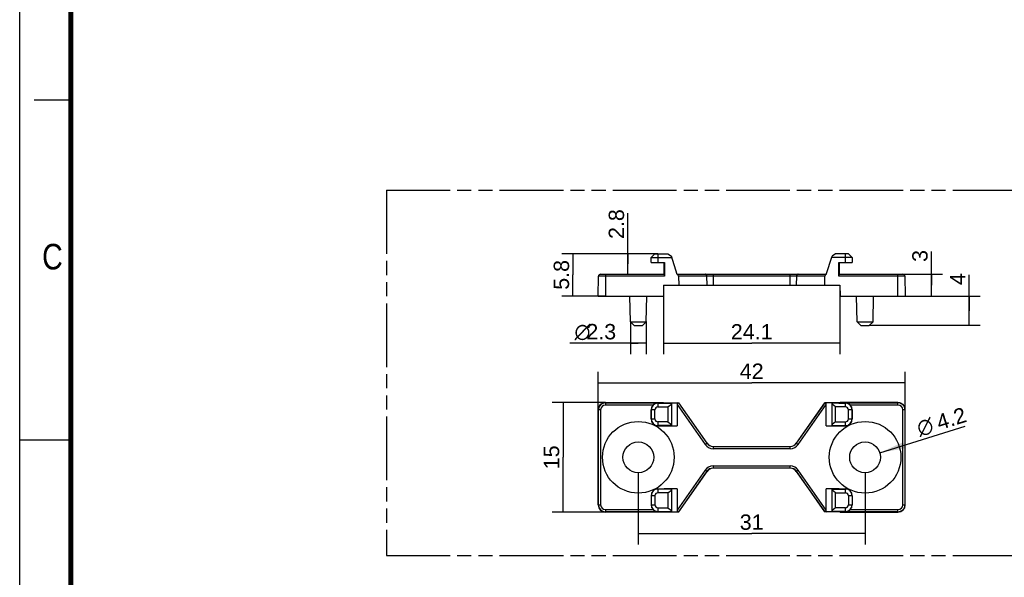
# Model space of a CAD drawing. Header units: millimetres. Extents: x 0 to 210, y 0 to 297.
# Tile 2 of 4: x 0 to 135, y 130 to 206. Entities that reach past the tile are written whole.
import ezdxf
from ezdxf.enums import TextEntityAlignment as Align

# ---------------------------------------------------------------- set-up
doc = ezdxf.new("R2010")
doc.units = ezdxf.units.MM
doc.header["$LTSCALE"] = 19.36
doc.linetypes.add('PHANTOM', pattern=[0.8, 0.45, -0.05, 0.1, -0.05, 0.1, -0.05])
doc.layers.get('0').update_dxf_attribs({"linetype": 'CONTINUOUS'})
doc.layers.add('DEFAULT_3', color=7, linetype='PHANTOM')
doc.layers.add('Z_DIM_2D', color=7, linetype='CONTINUOUS')
doc.styles.add('TEXTSTYLE_2', font='txt', dxfattribs={"width": 0.75})
doc.styles.add('TEXTSTYLE_3', font='helveticaneueltw1g-ltcn.otf')
doc.styles.add('TEXTSTYLE_4', font='gdt', dxfattribs={"width": 0.7})
doc.dimstyles.new('DIMSTYLE_1', dxfattribs={"dimtxt": 2.1, "dimasz": 3.5, "dimexe": 1.5, "dimexo": 0, "dimgap": 0.525, "dimtad": 1, "dimdec": 3, "dimdsep": 46, "dimtxsty": 'TEXTSTYLE_3', "dimblk": '_FILLED', "dimblk1": '_FILLED', "dimblk2": '_FILLED', "dimcen": 0.09, "dimclrt": 5, "dimadec": 0, "dimazin": 0, "dimtp": 0.3, "dimtm": 0.3, "dimtfac": 1, "dimtdec": 3, "dimtofl": 0, "dimtmove": 0, "dimatfit": 3, "dimldrblk": '_FILLED', "dimfxl": 0, "dimtolj": 1, "dimarcsym": 0})
doc.dimstyles.new('DIMSTYLE_2', dxfattribs={"dimtxt": 2.1, "dimasz": 3.5, "dimexe": 1.5, "dimexo": 0, "dimgap": 0.525, "dimtad": 1, "dimdec": 3, "dimdsep": 46, "dimtxsty": 'TEXTSTYLE_3', "dimblk": '_FILLED', "dimblk1": '_FILLED', "dimblk2": '_FILLED', "dimcen": 0.09, "dimclrt": 5, "dimadec": 0, "dimazin": 0, "dimtp": 0.2, "dimtm": 0.2, "dimtfac": 1, "dimtdec": 3, "dimtofl": 0, "dimtmove": 0, "dimatfit": 3, "dimldrblk": '_FILLED', "dimfxl": 0, "dimtolj": 1, "dimarcsym": 0})
doc.dimstyles.new('DIMSTYLE_3', dxfattribs={"dimtxt": 2.1, "dimasz": 3.5, "dimexe": 1.5, "dimexo": 0, "dimgap": 0.525, "dimtad": 1, "dimdec": 3, "dimdsep": 46, "dimtxsty": 'TEXTSTYLE_3', "dimblk": '_FILLED', "dimblk1": '_FILLED', "dimblk2": '_FILLED', "dimcen": 0.09, "dimclrt": 5, "dimadec": 0, "dimazin": 0, "dimtp": 0.1, "dimtm": 0.1, "dimtfac": 1, "dimtdec": 3, "dimtofl": 0, "dimtmove": 0, "dimatfit": 3, "dimldrblk": '_FILLED', "dimfxl": 0, "dimtolj": 1, "dimarcsym": 0})
doc.dimstyles.new('DIMSTYLE_4', dxfattribs={"dimtxt": 2.1, "dimasz": 3.5, "dimexe": 1.5, "dimexo": 0, "dimtad": 1, "dimdec": 1, "dimdsep": 46, "dimtxsty": 'TEXTSTYLE_3', "dimblk": '_FILLED', "dimblk1": '_FILLED', "dimblk2": '_FILLED', "dimcen": 0.09, "dimclrt": 5, "dimadec": 0, "dimazin": 0, "dimtp": 0.1, "dimtm": 0.1, "dimtfac": 1, "dimtdec": 1, "dimtmove": 0, "dimatfit": 2, "dimldrblk": '_FILLED', "dimfxl": 0, "dimtolj": 1, "dimarcsym": 0})

# ---------------------------------------------------------------- blocks, each defined once
blk = doc.blocks.new('*D2')
at = {"layer": 'Z_DIM_2D', "color": 2, "linetype": 'Continuous'}
for p, q in [((84.58, 144.03), (84.58, 134.19)), ((115.58, 144.03), (115.58, 134.19)), ((84.58, 135.69), (100.08, 135.69)), ((115.58, 135.69), (100.08, 135.69))]:
    blk.add_line(p, q, dxfattribs=at)
at = {"layer": 'Z_DIM_2D', "color": 5, "linetype": 'Continuous', "style": 'TEXTSTYLE_3'}
blk.add_text('31', height=2.1, dxfattribs=at).set_placement((100.08, 136.21), align=Align.CENTER)
blk = doc.blocks.new('_FILLED')
at = {"color": 0, "linetype": 'ByBlock'}
blk.add_solid([(0, 0), (-1, 0.125), (-1, -0.125)], dxfattribs=at)
blk = doc.blocks.new('_NONE')
blk = doc.blocks.new('*D3')
at = {"layer": 'Z_DIM_2D', "color": 2, "linetype": 'Continuous'}
for p, q in [((79.08, 152.63), (79.08, 157.84)), ((121.08, 152.63), (121.08, 157.84)), ((79.08, 156.34), (100.08, 156.34)), ((121.08, 156.34), (100.08, 156.34))]:
    blk.add_line(p, q, dxfattribs=at)
at = {"layer": 'Z_DIM_2D', "color": 5, "linetype": 'Continuous', "style": 'TEXTSTYLE_3'}
blk.add_text('42', height=2.1, dxfattribs=at).set_placement((100.08, 156.86), align=Align.CENTER)
blk = doc.blocks.new('*D4')
at = {"layer": 'Z_DIM_2D', "color": 2, "linetype": 'Continuous'}
for p, q in [((80.08, 153.63), (72.79, 153.63)), ((74.29, 153.63), (74.29, 146.13)), ((74.29, 138.63), (74.29, 146.13)), ((80.08, 138.63), (72.79, 138.63))]:
    blk.add_line(p, q, dxfattribs=at)
at = {"layer": 'Z_DIM_2D', "color": 5, "linetype": 'Continuous', "style": 'TEXTSTYLE_3'}
blk.add_text('15', height=2.1, rotation=90, dxfattribs=at).set_placement((73.76, 146.13), align=Align.CENTER)
blk = doc.blocks.new('*D5')
at = {"layer": 'Z_DIM_2D', "color": 2, "linetype": 'Continuous'}
for p, q in [((88.03, 169.69), (88.03, 160.23)), ((112.13, 169.69), (112.13, 160.23)), ((88.03, 161.73), (100.08, 161.73)), ((112.13, 161.73), (100.08, 161.73))]:
    blk.add_line(p, q, dxfattribs=at)
at = {"layer": 'Z_DIM_2D', "color": 5, "linetype": 'Continuous', "style": 'TEXTSTYLE_3'}
blk.add_text('24.1', height=2.1, dxfattribs=at).set_placement((100.08, 162.25), align=Align.CENTER)
blk = doc.blocks.new('*D6')
at = {"layer": 'Z_DIM_2D', "color": 2, "linetype": 'Continuous'}
for p, q in [((129.83, 166.19), (129.83, 171.1)), ((120.08, 168.19), (131.33, 168.19)), ((129.83, 168.19), (129.83, 166.19)), ((129.83, 164.19), (129.83, 166.19)), ((116.16, 164.19), (131.33, 164.19))]:
    blk.add_line(p, q, dxfattribs=at)
at = {"layer": 'Z_DIM_2D', "color": 5, "linetype": 'Continuous', "style": 'TEXTSTYLE_3'}
blk.add_text('4', height=2.1, rotation=90, dxfattribs=at).set_placement((129.3, 169.69))
blk = doc.blocks.new('*D7')
at = {"layer": 'Z_DIM_2D', "color": 2, "linetype": 'Continuous'}
for p, q in [((124.65, 169.69), (124.65, 174.27)), ((120.08, 171.19), (126.15, 171.19)), ((124.65, 171.19), (124.65, 169.69)), ((124.65, 168.19), (124.65, 169.69)), ((120.08, 168.19), (126.15, 168.19))]:
    blk.add_line(p, q, dxfattribs=at)
at = {"layer": 'Z_DIM_2D', "color": 5, "linetype": 'Continuous', "style": 'TEXTSTYLE_3'}
blk.add_text('3', height=2.1, rotation=90, dxfattribs=at).set_placement((124.13, 172.86))
blk = doc.blocks.new('*D8')
at = {"layer": 'Z_DIM_2D', "color": 2, "linetype": 'Continuous'}
for p, q in [((83.16, 172.59), (83.16, 179.53)), ((87.25, 173.99), (81.66, 173.99)), ((83.16, 173.99), (83.16, 172.59)), ((83.16, 171.19), (83.16, 172.59))]:
    blk.add_line(p, q, dxfattribs=at)
at = {"layer": 'Z_DIM_2D', "color": 5, "linetype": 'Continuous', "style": 'TEXTSTYLE_3'}
blk.add_text('2.8', height=2.1, rotation=90, dxfattribs=at).set_placement((82.63, 176))
blk = doc.blocks.new('*D9')
at = {"layer": 'Z_DIM_2D', "color": 2, "linetype": 'Continuous'}
for p, q in [((87.25, 173.99), (74.13, 173.99)), ((75.63, 173.99), (75.63, 171.09)), ((75.63, 168.19), (75.63, 171.09)), ((80.08, 168.19), (74.13, 168.19))]:
    blk.add_line(p, q, dxfattribs=at)
at = {"layer": 'Z_DIM_2D', "color": 5, "linetype": 'Continuous', "style": 'TEXTSTYLE_3'}
blk.add_text('5.8', height=2.1, rotation=90, dxfattribs=at).set_placement((75.11, 171.09), align=Align.CENTER)
blk = doc.blocks.new('*D10')
at = {"layer": 'Z_DIM_2D', "color": 2, "linetype": 'Continuous'}
for p, q in [((83.49, 164.69), (83.49, 162.27)), ((85.67, 164.69), (85.67, 162.27)), ((84.58, 161.74), (75.23, 161.74)), ((83.49, 162.27), (83.49, 160.24)), ((83.49, 161.74), (84.58, 161.74)), ((85.67, 161.74), (84.58, 161.74)), ((85.67, 162.27), (85.67, 160.24))]:
    blk.add_line(p, q, dxfattribs=at)
at = {"layer": 'Z_DIM_2D', "color": 5, "linetype": 'Continuous'}
for s, style, p in [('2.3', 'TEXTSTYLE_3', (81.55, 162.27)), ('n', 'TEXTSTYLE_4', (78.03, 162.27))]:
    blk.add_text(s, height=2.1, dxfattribs=dict(at, style=style)).set_placement(p, align=Align.RIGHT)
blk = doc.blocks.new('*D11')
at = {"layer": 'Z_DIM_2D', "color": 2, "linetype": 'Continuous'}
blk.add_line((117.59, 146.75), (129.26, 150.38), dxfattribs=at)
at = {"layer": 'Z_DIM_2D', "color": 2, "linetype": 'Continuous', "xscale": 3.5, "yscale": 3.5, "zscale": 3.5, "rotation": 197.2617405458}
blk.add_blockref('_FILLED', (117.59, 146.75), dxfattribs=at)
at = {"layer": 'Z_DIM_2D', "color": 5, "linetype": 'Continuous'}
for s, style, p in [('4.2', 'TEXTSTYLE_3', (125.74, 149.83)), ('n', 'TEXTSTYLE_4', (123.06, 149))]:
    blk.add_text(s, height=2.1, rotation=17.2617, dxfattribs=dict(at, style=style)).set_placement(p)

msp = doc.modelspace()

# ---------------------------------------------------------------- linework, layer by layer
at = {"color": 2, "linetype": 'Continuous'}
for p, q in [((0, 0), (0, 297)), ((7, 195), (2, 195)), ((0, 148.5), (7, 148.5))]:
    msp.add_line(p, q, dxfattribs=at)
at = {"color": 7, "linetype": 'Continuous'}
for p, q in [((86.3436, 173.487), (86.8523, 173.987)), ((86.8523, 173.987), (88.6111, 173.987)), ((88.6111, 173.987), (89.0955, 173.6337)), ((111.5511, 173.987), (111.0667, 173.6337)), ((113.3099, 173.987), (111.5511, 173.987)), ((113.3099, 173.987), (113.8186, 173.487)), ((86.3314, 172.787), (86.3436, 173.487)), ((86.3314, 172.787), (88.1797, 172.787)), ((86.3436, 173.487), (89.1426, 173.487)), ((88.1253, 171.187), (88.1258, 172.787)), ((88.1797, 172.787), (88.1803, 170.8922)), ((89.8916, 171.1543), (89.0955, 173.6337)), ((110.2706, 171.1543), (111.0667, 173.6337)), ((113.8186, 173.487), (111.0196, 173.487)), ((111.9819, 170.8922), (111.9825, 172.787)), ((111.9825, 172.787), (113.8308, 172.787)), ((112.0364, 172.787), (112.0369, 171.187)), ((113.8186, 173.487), (113.8308, 172.787)), ((79.4283, 171.187), (88.175, 171.187)), ((89.8916, 171.187), (110.2706, 171.187)), ((111.9872, 171.187), (120.7339, 171.187)), ((79.0811, 168.187), (79.1283, 170.8922)), ((88.0311, 169.687), (88.0049, 168.187)), ((88.0311, 169.687), (112.1311, 169.687)), ((90.0885, 170.8922), (90.0994, 169.687)), ((110.0628, 169.687), (110.0737, 170.8922)), ((112.1311, 169.687), (112.1573, 168.187)), ((121.0339, 170.8922), (121.0811, 168.187)), ((79.0811, 168.187), (88.0049, 168.187)), ((83.4922, 164.6869), (83.4311, 168.187)), ((85.67, 164.6869), (85.7311, 168.187)), ((112.1573, 168.187), (121.0811, 168.187)), ((114.4922, 164.6869), (114.4311, 168.187)), ((116.67, 164.6869), (116.7311, 168.187)), ((83.4922, 164.6869), (84.0009, 164.187)), ((83.4922, 164.6869), (85.67, 164.6869)), ((85.67, 164.6869), (85.1613, 164.187)), ((114.4922, 164.6869), (116.67, 164.6869)), ((114.4922, 164.6869), (115.0009, 164.187)), ((116.67, 164.6869), (116.1613, 164.187)), ((84.0009, 164.187), (85.1613, 164.187)), ((115.0009, 164.187), (116.1613, 164.187)), ((80.0811, 153.629), (88.0049, 153.629)), ((87.2511, 153.5487), (88.18, 153.5487)), ((87.2511, 153.5364), (89.1426, 153.5364)), ((88.0311, 153.6028), (88.0049, 153.629)), ((88.0311, 153.6028), (90.0994, 153.6028)), ((88.1803, 153.5817), (88.1797, 153.5487)), ((89.0955, 153.3872), (89.1426, 153.5364)), ((89.8916, 153.5772), (89.1426, 153.5364)), ((90.0885, 153.5817), (90.0994, 153.6028)), ((93.9838, 148.0554), (90.0994, 153.6028)), ((110.0628, 153.6028), (106.1784, 148.0554)), ((112.1311, 153.6028), (110.0628, 153.6028)), ((110.0628, 153.6028), (110.0737, 153.5817)), ((111.0196, 153.5364), (110.2706, 153.5772)), ((112.9111, 153.5364), (111.0196, 153.5364)), ((111.0196, 153.5364), (111.0667, 153.3872)), ((111.9825, 153.5487), (111.9819, 153.5817)), ((111.9822, 153.5487), (112.9111, 153.5487)), ((112.1311, 153.6028), (112.1573, 153.629)), ((120.0811, 153.629), (112.1573, 153.629)), ((79.0811, 139.629), (79.0811, 152.629)), ((86.3314, 152.629), (86.3314, 151.379)), ((86.3436, 151.379), (86.3436, 152.629)), ((86.8523, 151.379), (86.8523, 152.629)), ((87.2511, 153.0277), (88.6111, 153.0277)), ((88.6111, 153.0277), (89.0955, 153.3872)), ((88.6111, 153.0277), (88.6111, 150.9802)), ((89.0955, 153.3872), (89.0955, 150.6207)), ((89.8811, 153.355), (89.8811, 150.4313)), ((110.2811, 150.4313), (110.2811, 153.355)), ((111.0667, 150.6207), (111.0667, 153.3872)), ((111.5511, 153.0277), (111.0667, 153.3872)), ((112.9111, 153.0277), (111.5511, 153.0277)), ((111.5511, 150.9802), (111.5511, 153.0277)), ((113.3099, 151.379), (113.3099, 152.629)), ((113.8186, 151.379), (113.8186, 152.629)), ((113.8308, 152.629), (113.8308, 151.379)), ((121.0811, 139.629), (121.0811, 152.629)), ((88.6111, 150.9802), (87.2511, 150.9802)), ((88.6111, 150.9802), (89.0955, 150.6207)), ((111.5511, 150.9802), (111.0667, 150.6207)), ((111.5511, 150.9802), (112.9111, 150.9802)), ((89.1426, 150.4715), (87.2511, 150.4715)), ((87.2511, 150.4593), (88.1258, 150.4593)), ((88.1258, 150.4593), (88.1253, 150.4313)), ((88.1253, 150.4313), (89.8811, 150.4313)), ((89.1426, 150.4715), (89.0955, 150.6207)), ((89.1426, 150.4715), (89.8811, 150.4313)), ((110.2811, 150.4313), (111.0196, 150.4715)), ((110.2811, 150.4313), (112.0369, 150.4313)), ((111.0667, 150.6207), (111.0196, 150.4715)), ((111.0196, 150.4715), (112.9111, 150.4715)), ((112.0364, 150.4593), (112.9111, 150.4593)), ((112.0369, 150.4313), (112.0364, 150.4593)), ((94.8029, 147.629), (105.3593, 147.629)), ((90.0994, 138.6551), (93.9838, 144.2025)), ((105.3593, 144.629), (94.8029, 144.629)), ((106.1784, 144.2025), (110.0628, 138.6551)), ((87.2511, 141.7987), (88.1255, 141.7987)), ((89.1426, 141.7864), (87.2511, 141.7864)), ((88.1253, 141.8266), (88.1258, 141.7987)), ((89.8811, 141.8266), (88.1253, 141.8266)), ((88.6111, 141.2777), (89.0955, 141.6372)), ((89.0955, 141.6372), (89.1426, 141.7864)), ((89.0955, 141.6372), (89.0955, 138.8707)), ((89.8811, 141.8266), (89.1426, 141.7864)), ((89.8811, 141.8266), (89.8811, 138.903)), ((112.0369, 141.8266), (110.2811, 141.8266)), ((111.0196, 141.7864), (110.2811, 141.8266)), ((110.2811, 138.903), (110.2811, 141.8266)), ((111.0196, 141.7864), (112.9111, 141.7864)), ((111.0196, 141.7864), (111.0667, 141.6372)), ((111.5511, 141.2777), (111.0667, 141.6372)), ((111.0667, 138.8707), (111.0667, 141.6372)), ((112.0364, 141.7987), (112.0369, 141.8266)), ((112.0367, 141.7987), (112.9111, 141.7987)), ((86.3314, 140.879), (86.3314, 139.629)), ((86.3436, 140.879), (86.3436, 139.629)), ((86.8523, 140.879), (86.8523, 139.629)), ((88.6111, 141.2777), (87.2511, 141.2777)), ((88.6111, 141.2777), (88.6111, 139.2302)), ((111.5511, 141.2777), (112.9111, 141.2777)), ((111.5511, 139.2302), (111.5511, 141.2777)), ((113.3099, 140.879), (113.3099, 139.629)), ((113.8186, 140.879), (113.8186, 139.629)), ((113.8308, 140.879), (113.8308, 139.629)), ((87.2511, 139.2302), (88.6111, 139.2302)), ((87.2511, 138.7215), (89.1426, 138.7215)), ((87.2511, 138.7093), (88.1797, 138.7093)), ((88.1797, 138.7093), (88.1803, 138.6762)), ((88.6111, 139.2302), (89.0955, 138.8707)), ((89.1426, 138.7215), (89.0955, 138.8707)), ((89.1426, 138.7215), (89.8916, 138.6808)), ((90.0885, 138.6762), (90.0994, 138.6551)), ((110.0628, 138.6551), (110.0737, 138.6762)), ((110.2706, 138.6808), (111.0196, 138.7215)), ((111.0667, 138.8707), (111.0196, 138.7215)), ((112.9111, 138.7215), (111.0196, 138.7215)), ((111.5511, 139.2302), (111.0667, 138.8707)), ((112.9111, 139.2302), (111.5511, 139.2302)), ((111.9819, 138.6762), (111.9825, 138.7093)), ((111.9825, 138.7093), (112.9111, 138.7093)), ((88.0049, 138.629), (80.0811, 138.629)), ((88.0311, 138.6551), (88.0049, 138.629)), ((88.0311, 138.6551), (90.0994, 138.6551)), ((112.1311, 138.6551), (110.0628, 138.6551)), ((112.1311, 138.6551), (112.1573, 138.629)), ((112.1573, 138.629), (120.0811, 138.629))]:
    msp.add_line(p, q, dxfattribs=at)
at = {"color": 9, "linetype": 'Continuous'}
for p, q in [((87.2511, 173.987), (87.2511, 172.787)), ((112.9111, 172.787), (112.9111, 173.987)), ((80.0811, 171.187), (80.0811, 168.187)), ((94.8029, 171.187), (94.8029, 169.687)), ((105.3593, 169.687), (105.3593, 171.187)), ((120.0811, 168.187), (120.0811, 171.187)), ((88.18, 170.8922), (79.1283, 170.8922)), ((110.0737, 170.8922), (90.0885, 170.8922)), ((93.9838, 169.687), (93.9665, 170.8922)), ((106.1957, 170.8922), (106.1784, 169.687)), ((121.0339, 170.8922), (111.9822, 170.8922)), ((80.0811, 153.629), (80.0811, 153.2818)), ((80.0811, 153.5817), (88.18, 153.5817)), ((87.2511, 153.5487), (87.2511, 153.0277)), ((90.0885, 153.5817), (93.9665, 148.0433)), ((106.1957, 148.0433), (110.0737, 153.5817)), ((111.9822, 153.5817), (120.0811, 153.5817)), ((112.9111, 153.0277), (112.9111, 153.5487)), ((120.0811, 153.2818), (120.0811, 153.629)), ((79.4283, 152.629), (79.0811, 152.629)), ((79.1283, 139.629), (79.1283, 152.629)), ((79.4283, 152.629), (79.4283, 139.629)), ((86.6039, 153.2818), (80.0811, 153.2818)), ((86.8523, 152.629), (86.3314, 152.629)), ((89.8811, 153.355), (93.7208, 147.8713)), ((106.4414, 147.8713), (110.2811, 153.355)), ((113.8308, 152.629), (113.3099, 152.629)), ((120.0811, 153.2818), (113.5584, 153.2818)), ((121.0811, 152.629), (120.7339, 152.629)), ((120.7339, 139.629), (120.7339, 152.629)), ((121.0339, 152.629), (121.0339, 139.629)), ((86.3314, 151.379), (86.8523, 151.379)), ((87.2511, 150.9802), (87.2511, 150.4593)), ((112.9111, 150.4593), (112.9111, 150.9802)), ((113.3099, 151.379), (113.8308, 151.379)), ((93.7208, 147.8713), (93.9838, 148.0554)), ((94.8029, 147.629), (94.8029, 147.308)), ((94.8029, 147.6079), (105.3593, 147.6079)), ((105.3593, 147.308), (94.8029, 147.308)), ((105.3593, 147.308), (105.3593, 147.629)), ((106.1784, 148.0554), (106.4414, 147.8713)), ((93.7208, 144.3867), (89.8811, 138.903)), ((93.9665, 144.2146), (90.0885, 138.6762)), ((93.9838, 144.2025), (93.7208, 144.3867)), ((94.8029, 144.95), (94.8029, 144.629)), ((94.8029, 144.95), (105.3593, 144.95)), ((105.3593, 144.65), (94.8029, 144.65)), ((105.3593, 144.629), (105.3593, 144.95)), ((106.4414, 144.3867), (106.1784, 144.2025)), ((110.0737, 138.6762), (106.1957, 144.2146)), ((110.2811, 138.903), (106.4414, 144.3867)), ((87.2511, 141.7987), (87.2511, 141.2777)), ((112.9111, 141.2777), (112.9111, 141.7987)), ((86.8523, 140.879), (86.3314, 140.879)), ((113.8308, 140.879), (113.3099, 140.879)), ((79.0811, 139.629), (79.4283, 139.629)), ((80.0811, 138.9761), (80.0811, 138.629)), ((80.0811, 138.9761), (86.6039, 138.9761)), ((88.18, 138.6762), (80.0811, 138.6762)), ((86.3314, 139.629), (86.8523, 139.629)), ((87.2511, 139.2302), (87.2511, 138.7093)), ((120.0811, 138.6762), (111.9822, 138.6762)), ((112.9111, 138.7093), (112.9111, 139.2302)), ((113.3099, 139.629), (113.8308, 139.629)), ((113.5584, 138.9761), (120.0811, 138.9761)), ((120.0811, 138.629), (120.0811, 138.9761)), ((120.7339, 139.629), (121.0811, 139.629))]:
    msp.add_line(p, q, dxfattribs=at)
at = {"color": 7, "linetype": 'Continuous', "const_width": 0.7}
msp.add_lwpolyline([(7, 7), (7, 290)], dxfattribs=at)
at = {"color": 7, "linetype": 'Continuous'}
for centre, radius in [((84.5811, 146.129), 4.9), ((115.5811, 146.129), 4.9), ((84.5811, 146.129), 2.1036), ((115.5811, 146.129), 2.1036)]:
    msp.add_circle(centre, radius, dxfattribs=at)
for centre, radius, start, end in [((79.4283, 170.887), 0.3, 90, 179), ((120.7339, 170.887), 0.3, 1, 90), ((80.0811, 152.629), 1, 90, 180), ((87.2511, 152.629), 0.9197, 90, 180), ((87.2511, 152.629), 0.9075, 90.000004, 179.999999), ((112.9111, 152.629), 0.9197, 0, 90), ((112.9111, 152.629), 0.9075, 0.000001, 90), ((120.0811, 152.629), 1, 0, 90), ((87.2511, 152.629), 0.3988, 90.000003, 179.999997), ((112.9111, 152.629), 0.3988, 0.000008, 89.999995), ((87.2511, 151.379), 0.9197, 180, 270), ((87.2511, 151.379), 0.9075, 180.000003, 269.999999), ((87.2511, 151.379), 0.3988, 180.000003, 270), ((112.9111, 151.379), 0.9197, 270, 360), ((112.9111, 151.379), 0.9075, 270.000001, 360), ((112.9111, 151.379), 0.3988, 270.000005, 359.999995), ((94.8029, 148.629), 1, 215, 270), ((105.3593, 148.629), 1, 270, 325), ((94.8029, 143.629), 1, 90, 145), ((105.3593, 143.629), 1, 35, 90), ((87.2511, 140.879), 0.9197, 90, 180), ((87.2511, 140.879), 0.9075, 90.000001, 180), ((112.9111, 140.879), 0.9197, 0, 90), ((112.9111, 140.879), 0.9075, 0, 89.999999), ((87.2511, 140.879), 0.3988, 90.000005, 179.999995), ((112.9111, 140.879), 0.3988, 0.000003, 90), ((80.0811, 139.629), 1, 180, 270), ((87.2511, 139.629), 0.9197, 180, 270), ((87.2511, 139.629), 0.9075, 180.000001, 270), ((87.2511, 139.629), 0.3988, 180.000008, 269.999995), ((112.9111, 139.629), 0.9197, 270, 360), ((112.9111, 139.629), 0.9075, 270.000004, 360), ((112.9111, 139.629), 0.3988, 270.000003, 359.999997), ((120.0811, 139.629), 1, 270, 360)]:
    msp.add_arc(centre, radius, start, end, dxfattribs=at)
at = {"color": 9, "linetype": 'Continuous'}
for centre, radius, start, end in [((80.0811, 152.629), 0.9528, 90, 180), ((120.0811, 152.629), 0.9528, 359.999999, 90), ((80.0811, 152.629), 0.6528, 90, 180), ((120.0811, 152.629), 0.6528, 0, 90), ((94.8029, 148.629), 1.321, 215, 270), ((94.8029, 148.629), 1.021, 215, 270), ((105.3593, 148.629), 1.021, 270, 325), ((105.3593, 148.629), 1.321, 270, 325), ((94.8029, 143.629), 1.321, 90, 145), ((94.8029, 143.629), 1.021, 90, 145), ((105.3593, 143.629), 1.321, 35, 90), ((105.3593, 143.629), 1.021, 35, 90), ((80.0811, 139.629), 0.9528, 180, 270), ((80.0811, 139.629), 0.6528, 180, 270), ((120.0811, 139.629), 0.9528, 269.999999, 360), ((120.0811, 139.629), 0.6528, 270, 360)]:
    msp.add_arc(centre, radius, start, end, dxfattribs=at)
at = {"color": 7, "linetype": 'Continuous'}
for centre, major_axis, ratio, start_param, end_param in [((88.175, 170.887), (0, 0.3), 0.01745506, -1.55334303, 0), ((89.7222, 170.887), (0.3662, 0.0091), 0.8189027, -0.01295043, 1.06978034), ((110.44, 170.887), (0.3662, -0.0091), 0.8189027, 2.07181231, 3.15454308), ((111.9872, 170.887), (0, 0.3), 0.01745506, 0, 1.55334303), ((89.9774, 153.2174), (-0.0252, 0.5408), 0.17187793, 0.83498376, 1.30559603), ((89.7222, 153.5818), (0.3663, -0.0001), 0.01429692, -1.09017054, -0.00743977), ((110.44, 153.5818), (0.3663, 0.0001), 0.01429692, -3.13415289, -2.05142212), ((110.1848, 153.2174), (0.0252, 0.5408), 0.17187793, -1.30559603, -0.83498376), ((89.9774, 139.0405), (0.0252, 0.5408), 0.17187793, -4.44718868, -3.97657642), ((89.7222, 138.6761), (0.3663, 0.0001), 0.01429692, 0.00743977, 1.09017054), ((110.44, 138.6761), (0.3663, -0.0001), 0.01429692, 2.05142212, 3.13415289), ((110.1848, 139.0405), (-0.0252, 0.5408), 0.17187793, -2.30660889, -1.83599663)]:
    msp.add_ellipse(centre, major_axis=major_axis, ratio=ratio, start_param=start_param, end_param=end_param, dxfattribs=at)
at = {"color": 9, "linetype": 'Continuous'}
for points, knots in [([(93.9665, 170.8922), (93.966, 170.9304), (93.953, 171.0056), (93.9002, 171.1031), (93.8192, 171.1703), (93.7527, 171.187), (93.7208, 171.187)], [0, 0, 0, 0, 0.27219633, 0.53220645, 0.77332899, 1, 1, 1, 1]), ([(106.4414, 171.187), (106.4095, 171.187), (106.343, 171.1703), (106.262, 171.1031), (106.2092, 171.0056), (106.1962, 170.9304), (106.1957, 170.8922)], [0, 0, 0, 0, 0.22667101, 0.46779355, 0.72780367, 1, 1, 1, 1])]:
    msp.add_open_spline(points, degree=3, knots=knots, dxfattribs=at)
at = {"layer": 'DEFAULT_3', "color": 91, "linetype": 'PHANTOM', "true_color": 0x80ff80}
for p, q in [((50.1286, 182.68), (50.1286, 132.68)), ((50.1286, 182.68), (150.1286, 182.68)), ((50.1286, 132.68), (150.1286, 132.68))]:
    msp.add_line(p, q, dxfattribs=at)

# ---------------------------------------------------------------- texts
at = {"color": 5, "linetype": 'Continuous', "style": 'TEXTSTYLE_2', "width": 0.833333}
msp.add_text('C', height=3.5, dxfattribs=at).set_placement((3.0702, 171.8336))

# ---------------------------------------------------------------- dimensions: what is measured, and where the dimension line sits
at = {"layer": 'Z_DIM_2D', "color": 2, "linetype": 'Continuous'}
for base, p1, p2, angle, dimstyle, picture, middle in [((83.1578, 171.187), (87.2511, 173.987), (80.0811, 171.187), 270, 'DIMSTYLE_3', '*D8', (83.1578, 177.7627)), ((75.6327, 173.987), (80.0811, 168.187), (87.2511, 173.987), 90, 'DIMSTYLE_3', '*D9', (75.6327, 171.087)), ((124.6512, 168.187), (120.0811, 171.187), (120.0811, 168.187), 270, 'DIMSTYLE_3', '*D7', (124.6512, 173.5614)), ((129.8253, 168.187), (116.1613, 164.187), (120.0811, 168.187), 90, 'DIMSTYLE_3', '*D6', (129.8253, 170.3968)), ((74.2858, 153.629), (80.0811, 138.629), (80.0811, 153.629), 90, 'DIMSTYLE_2', '*D4', (74.2858, 146.129))]:
    dim = msp.add_linear_dim(base=base, p1=p1, p2=p2, angle=angle, dimstyle=dimstyle, override={"dimblk1": 'NONE', "dimblk2": 'NONE', "dimsah": 1}, dxfattribs=at)
    dim.commit()
    dim.dimension.update_dxf_attribs({"geometry": picture, "text_midpoint": middle, "dimtype": 160})
for base, p1, p2, dimstyle, picture, middle in [((112.1311, 161.7278), (88.0311, 169.687), (112.1311, 169.687), 'DIMSTYLE_2', '*D5', (100.0811, 161.7278)), ((121.0811, 156.3391), (79.0811, 152.629), (121.0811, 152.629), 'DIMSTYLE_1', '*D3', (100.0811, 156.3391)), ((115.5811, 135.6855), (84.5811, 144.0254), (115.5811, 144.0254), 'DIMSTYLE_1', '*D2', (100.0811, 135.6855))]:
    dim = msp.add_linear_dim(base=base, p1=p1, p2=p2, dimstyle=dimstyle, override={"dimblk1": 'NONE', "dimblk2": 'NONE', "dimsah": 1}, dxfattribs=at)
    dim.commit()
    dim.dimension.update_dxf_attribs({"geometry": picture, "text_midpoint": middle, "dimtype": 160})
dim = msp.add_linear_dim(base=(85.67, 161.7448), p1=(83.4922, 164.6869), p2=(85.67, 164.6869), text='%%c2.3', dimstyle='DIMSTYLE_3', override={"dimblk1": 'NONE', "dimblk2": 'NONE', "dimsah": 1}, dxfattribs=at)
dim.commit()
dim.dimension.update_dxf_attribs({"geometry": '*D10', "text_midpoint": (78.3885, 161.7448), "dimtype": 160})
dim = msp.add_diameter_dim_2p(p1=(117.5899, 146.7532), p2=(113.5723, 145.5048), text='%%c<>', dimstyle='DIMSTYLE_4', override={"dimpost": '<>'}, dxfattribs=at)
dim.commit()
dim.dimension.update_dxf_attribs({"geometry": '*D11', "text_midpoint": (125.773, 150.9452), "dimtype": 163})

doc.saveas('drawing.dxf')
